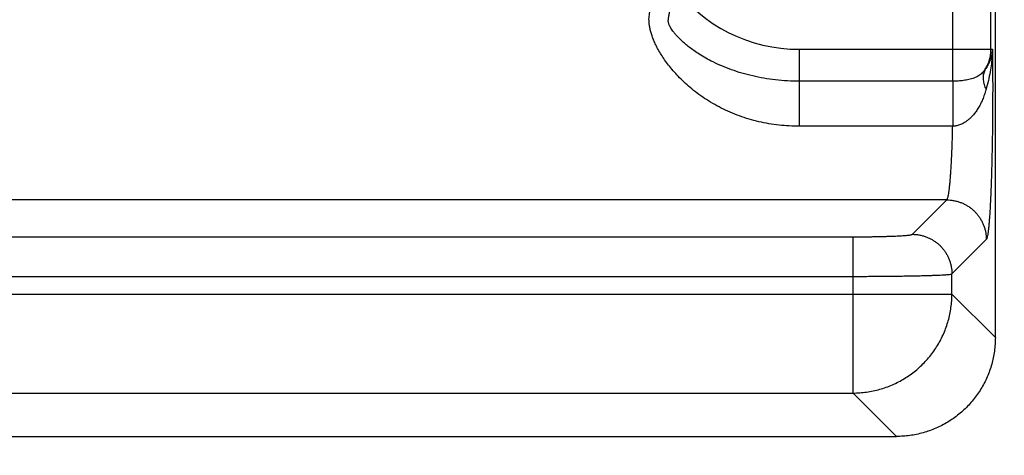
# Model space of a CAD drawing. Header units: inches. Extents: x 0 to 22, y 0 to 17.
# Tile 8 of 38: x 4.665 to 5.66, y 4.21 to 4.65. Entities that reach past the tile are written whole.
import ezdxf

# ---------------------------------------------------------------- set-up
doc = ezdxf.new("R2010")
doc.units = ezdxf.units.IN
doc.header["$LTSCALE"] = 1.21
doc.header["$MEASUREMENT"] = 0
doc.layers.get('0').update_dxf_attribs({"linetype": 'CONTINUOUS'})
doc.layers.add('DIMENSIONS', color=7, linetype='CONTINUOUS')
doc.styles.get("Standard").update_dxf_attribs({"font": 'txt', "width": 0.8})
doc.dimstyles.new('DIMSTYLE_1', dxfattribs={"dimtxt": 0.125, "dimasz": 0.18, "dimexe": 0.18, "dimexo": 0.0625, "dimgap": 0.09, "dimtad": 0, "dimtih": 1, "dimtoh": 1, "dimdec": 3, "dimzin": 4, "dimdsep": 46, "dimtxsty": 'STANDARD', "dimblk": '_FILLED', "dimblk1": '_FILLED', "dimblk2": '_FILLED', "dimcen": 0.09, "dimadec": 0, "dimazin": 0, "dimtp": 0.01, "dimtm": 0.01, "dimtfac": 1, "dimtdec": 3, "dimtofl": 0, "dimtmove": 0, "dimatfit": 3, "dimldrblk": '_FILLED', "dimfxl": 1, "dimtolj": 1, "dimtzin": 4, "dimarcsym": 0})

# ---------------------------------------------------------------- blocks, each defined once
blk = doc.blocks.new('_FILLED')
at = {"color": 0, "linetype": 'BYBLOCK'}
blk.add_solid([(0, 0), (-1, 0.1736), (-1, -0.1736)], dxfattribs=at)
blk = doc.blocks.new('*D0')
at = {"layer": 'DIMENSIONS', "color": 2, "linetype": 'CONTINUOUS'}
for p, q in [((3.95717, 5.96414), (6.52547, 5.96414)), ((6.40047, 5.96414), (6.40047, 5.22641)), ((6.40047, 4.22914), (6.40047, 4.97641)), ((5.70695, 4.22914), (6.52547, 4.22914))]:
    blk.add_line(p, q, dxfattribs=at)
at = {"layer": 'DIMENSIONS', "color": 2, "linetype": 'CONTINUOUS', "xscale": 0.18, "yscale": 0.18, "zscale": 0.18}
for p, rotation in [((6.40047, 5.96414), 90), ((6.40047, 4.22914), 270)]:
    blk.add_blockref('_FILLED', p, dxfattribs=dict(at, rotation=rotation))
at = {"layer": 'DIMENSIONS', "color": 2, "linetype": 'CONTINUOUS', "width": 0.8}
for s, p in [('[', (6.36297, 5.03891)), (']', (6.96297, 5.03891)), ('1.735', (5.73797, 5.03891)), ('44.07', (6.46297, 5.03891))]:
    blk.add_text(s, height=0.125, dxfattribs=at).set_placement(p)
blk = doc.blocks.new('*D3')
at = {"layer": 'DIMENSIONS', "color": 2, "linetype": 'CONTINUOUS'}
for p, q in [((3.91597, 5.92006), (3.91597, 3.35414)), ((5.65047, 4.18883), (5.65047, 3.35414)), ((3.91597, 3.47914), (3.55597, 3.47914)), ((5.65047, 3.47914), (6.01047, 3.47914))]:
    blk.add_line(p, q, dxfattribs=at)
at = {"layer": 'DIMENSIONS', "color": 2, "linetype": 'CONTINUOUS', "xscale": 0.18, "yscale": 0.18, "zscale": 0.18}
blk.add_blockref('_FILLED', (3.91597, 3.47914), dxfattribs=at)
at = {"layer": 'DIMENSIONS', "color": 2, "linetype": 'CONTINUOUS', "xscale": 0.18, "yscale": 0.18, "zscale": 0.18, "rotation": 180}
blk.add_blockref('_FILLED', (5.65047, 3.47914), dxfattribs=at)
at = {"layer": 'DIMENSIONS', "color": 2, "linetype": 'CONTINUOUS', "width": 0.8}
for s, p in [('[', (4.65128, 3.41664)), (']', (5.25128, 3.41664)), ('1.735', (4.02628, 3.41664)), ('44.06', (4.75128, 3.41664))]:
    blk.add_text(s, height=0.125, dxfattribs=at).set_placement(p)

msp = doc.modelspace()

# ---------------------------------------------------------------- linework, layer by layer
at = {"color": 7, "linetype": 'CONTINUOUS'}
for p, q in [((5.65047, 4.32905), (5.65047, 7.61168)), ((5.60745, 4.58799), (5.60745, 4.97029)), ((5.64599, 4.62022), (5.64599, 4.93806)), ((5.45247, 4.62022), (5.64756, 4.62022)), ((5.45247, 4.62022), (5.45247, 4.54245)), ((5.60745, 4.58799), (5.45247, 4.58799)), ((5.6074, 4.54245), (5.45247, 4.54245)), ((5.60139, 4.46805), (2.23054, 4.46805)), ((5.56665, 4.43332), (5.60139, 4.46805)), ((2.32522, 4.43081), (5.50671, 4.43081)), ((5.50671, 4.27299), (5.50671, 4.43081)), ((5.60662, 4.39335), (5.64135, 4.42809)), ((2.32522, 4.39085), (5.50671, 4.39085)), ((5.60662, 4.3729), (5.60662, 4.39335)), ((2.22532, 4.3729), (5.60662, 4.3729)), ((5.65047, 4.32905), (5.60662, 4.3729)), ((2.32522, 4.27299), (5.50671, 4.27299)), ((5.55056, 4.22914), (5.50671, 4.27299)), ((2.28137, 4.22914), (5.55056, 4.22914))]:
    msp.add_line(p, q, dxfattribs=at)
msp.add_arc((5.45247, 4.77914), 0.15892, 216.85891, 270, dxfattribs=at)
for points, knots in [([(5.32016, 4.65012), (5.32033, 4.65115), (5.32068, 4.65332), (5.32123, 4.65673), (5.32181, 4.66044), (5.32243, 4.66448), (5.3231, 4.66883), (5.32382, 4.67352), (5.32455, 4.67856), (5.32507, 4.68202), (5.32531, 4.68382)], [0, 0, 0, 0, 0.092276, 0.193352, 0.3036, 0.423267, 0.552488, 0.691498, 0.840613, 1, 1, 1, 1]), ([(5.45247, 4.54245), (5.44905, 4.54245), (5.4422, 4.54264), (5.43194, 4.54351), (5.42173, 4.54496), (5.41163, 4.547), (5.4017, 4.54962), (5.392, 4.55281), (5.38259, 4.55654), (5.37355, 4.56078), (5.36495, 4.56547), (5.35685, 4.57053), (5.3493, 4.57588), (5.34233, 4.58143), (5.33598, 4.5871), (5.33022, 4.5928), (5.32506, 4.59847), (5.32048, 4.60404), (5.31646, 4.60948), (5.31296, 4.61473), (5.30997, 4.61979), (5.30744, 4.62461), (5.30536, 4.62922), (5.30366, 4.63358), (5.30238, 4.63772), (5.30144, 4.64163), (5.30083, 4.64532), (5.30057, 4.64879), (5.30062, 4.65204), (5.30094, 4.65508), (5.30136, 4.65701), (5.30162, 4.65793)], [0, 0, 0, 0, 0.048914, 0.098043, 0.147254, 0.196426, 0.245448, 0.294196, 0.34252, 0.390223, 0.437029, 0.48266, 0.526854, 0.569383, 0.610051, 0.648722, 0.685297, 0.719714, 0.751954, 0.782038, 0.81002, 0.835976, 0.86001, 0.882274, 0.902898, 0.922034, 0.93981, 0.956349, 0.971805, 0.986311, 1, 1, 1, 1]), ([(5.45247, 4.58799), (5.44844, 4.58799), (5.44042, 4.58821), (5.42849, 4.58922), (5.41679, 4.59087), (5.40542, 4.59315), (5.39448, 4.59601), (5.38409, 4.59939), (5.37443, 4.60317), (5.36574, 4.60717), (5.35816, 4.61118), (5.35167, 4.61506), (5.34613, 4.61875), (5.34141, 4.62222), (5.33738, 4.62547), (5.33394, 4.62849), (5.33102, 4.6313), (5.32855, 4.63391), (5.32648, 4.63631), (5.32476, 4.63851), (5.32337, 4.64054), (5.32225, 4.64238), (5.32139, 4.64406), (5.32076, 4.64558), (5.32035, 4.64693), (5.32012, 4.64812), (5.32006, 4.64917), (5.32011, 4.64982), (5.32016, 4.65012)], [0, 0, 0, 0, 0.078242, 0.155939, 0.232637, 0.3079, 0.381302, 0.45235, 0.520182, 0.582716, 0.638266, 0.686909, 0.729678, 0.767451, 0.800826, 0.830343, 0.856471, 0.879594, 0.900035, 0.918062, 0.93392, 0.947833, 0.960001, 0.970553, 0.97964, 0.987441, 0.994157, 1, 1, 1, 1]), ([(5.64756, 4.62022), (5.64746, 4.61886), (5.64712, 4.61609), (5.64615, 4.61195), (5.6447, 4.60784), (5.64276, 4.60383), (5.64117, 4.60128), (5.6403, 4.60005)], [0, 0, 0, 0, 0.189273, 0.385002, 0.585969, 0.791254, 1, 1, 1, 1]), ([(5.6403, 4.60005), (5.64077, 4.6008), (5.64164, 4.60234), (5.64279, 4.60474), (5.64377, 4.6072), (5.64457, 4.60973), (5.64521, 4.61231), (5.64566, 4.61493), (5.64593, 4.61757), (5.64599, 4.61934), (5.64599, 4.62022)], [0, 0, 0, 0, 0.124983, 0.249959, 0.374938, 0.499929, 0.624939, 0.749961, 0.874984, 1, 1, 1, 1]), ([(5.64756, 4.62022), (5.64752, 4.61792), (5.6473, 4.61305), (5.64653, 4.60543), (5.64526, 4.5972), (5.64345, 4.58849), (5.64192, 4.58257), (5.64107, 4.57956)], [0, 0, 0, 0, 0.167533, 0.353691, 0.556199, 0.772567, 1, 1, 1, 1]), ([(5.64756, 4.62022), (5.64759, 4.6172), (5.64765, 4.6111), (5.64772, 4.60188), (5.64776, 4.59254), (5.64778, 4.58313), (5.64777, 4.57369), (5.64773, 4.56426), (5.64767, 4.55491), (5.64759, 4.54566), (5.64748, 4.53656), (5.64735, 4.52763), (5.64719, 4.5189), (5.64701, 4.51041), (5.64681, 4.50218), (5.64659, 4.49426), (5.64634, 4.48666), (5.64608, 4.47942), (5.6458, 4.47257), (5.64549, 4.46613), (5.64518, 4.46014), (5.64485, 4.4546), (5.6445, 4.44954), (5.64414, 4.44498), (5.64377, 4.44093), (5.64339, 4.43742), (5.64301, 4.43445), (5.64262, 4.43205), (5.64223, 4.43021), (5.64185, 4.42894), (5.64154, 4.42828), (5.64135, 4.42809)], [0, 0, 0, 0, 0.047113, 0.095072, 0.143659, 0.192636, 0.24176, 0.290785, 0.339461, 0.387554, 0.434888, 0.481316, 0.526692, 0.57087, 0.613673, 0.654926, 0.69447, 0.732147, 0.767804, 0.801307, 0.832529, 0.861366, 0.88773, 0.911532, 0.932675, 0.951059, 0.966599, 0.979248, 0.988987, 0.995852, 1, 1, 1, 1]), ([(5.6403, 4.60005), (5.63987, 4.59939), (5.63894, 4.59812), (5.63732, 4.59637), (5.63547, 4.59478), (5.63343, 4.59338), (5.6312, 4.59217), (5.62882, 4.59115), (5.62632, 4.5903), (5.62373, 4.58961), (5.62107, 4.58907), (5.61837, 4.58865), (5.61565, 4.58834), (5.61291, 4.58813), (5.61018, 4.58801), (5.60836, 4.58799), (5.60745, 4.58799)], [0, 0, 0, 0, 0.06436, 0.129626, 0.196054, 0.263872, 0.333251, 0.404213, 0.476625, 0.550208, 0.624657, 0.699634, 0.774846, 0.850133, 0.925276, 1, 1, 1, 1]), ([(5.6403, 4.60005), (5.63996, 4.59943), (5.63936, 4.59815), (5.6387, 4.59611), (5.63829, 4.59395), (5.63814, 4.5917), (5.63823, 4.58936), (5.63857, 4.58695), (5.63916, 4.5845), (5.63999, 4.58201), (5.64069, 4.58038), (5.64107, 4.57956)], [0, 0, 0, 0, 0.098734, 0.199006, 0.301698, 0.407563, 0.517205, 0.631063, 0.749419, 0.872401, 1, 1, 1, 1]), ([(5.60745, 4.58799), (5.60745, 4.58736), (5.60744, 4.58603), (5.60744, 4.58393), (5.60744, 4.58164), (5.60744, 4.57916), (5.60743, 4.57652), (5.60743, 4.57374), (5.60743, 4.57082), (5.60742, 4.56781), (5.60742, 4.5647), (5.60742, 4.56154), (5.60741, 4.55833), (5.60741, 4.55511), (5.60741, 4.55189), (5.60741, 4.54869), (5.6074, 4.54555), (5.6074, 4.54347), (5.6074, 4.54245)], [0, 0, 0, 0, 0.041458, 0.087597, 0.13809, 0.192585, 0.250698, 0.312021, 0.376123, 0.442556, 0.510851, 0.58053, 0.651102, 0.722074, 0.792945, 0.863219, 0.932402, 1, 1, 1, 1]), ([(5.64107, 4.57956), (5.64058, 4.57782), (5.63951, 4.5744), (5.63761, 4.56943), (5.63542, 4.56474), (5.63301, 4.56045), (5.63046, 4.55668), (5.62788, 4.55349), (5.62536, 4.55085), (5.62293, 4.54871), (5.62062, 4.54698), (5.61841, 4.54562), (5.61634, 4.54456), (5.61438, 4.54376), (5.61252, 4.54318), (5.61075, 4.54278), (5.60905, 4.54253), (5.60794, 4.54246), (5.6074, 4.54245)], [0, 0, 0, 0, 0.101399, 0.201515, 0.298933, 0.39209, 0.47795, 0.554662, 0.622506, 0.682694, 0.736613, 0.784864, 0.828088, 0.867375, 0.903686, 0.937513, 0.969404, 1, 1, 1, 1]), ([(5.60139, 4.46805), (5.60158, 4.4682), (5.60193, 4.46874), (5.60233, 4.4698), (5.60275, 4.47134), (5.60316, 4.47334), (5.60356, 4.4758), (5.60396, 4.47871), (5.60435, 4.48206), (5.60472, 4.48583), (5.60508, 4.49002), (5.60542, 4.49459), (5.60575, 4.49953), (5.60605, 4.50482), (5.60634, 4.51044), (5.6066, 4.51635), (5.60684, 4.52254), (5.60705, 4.52898), (5.60724, 4.53565), (5.60735, 4.54016), (5.6074, 4.54245)], [0, 0, 0, 0, 0.009554, 0.024716, 0.045894, 0.073154, 0.106456, 0.145704, 0.190764, 0.241456, 0.297563, 0.358849, 0.425069, 0.495934, 0.571117, 0.650276, 0.733083, 0.819203, 0.908293, 1, 1, 1, 1]), ([(5.60139, 4.46805), (5.60255, 4.46805), (5.60488, 4.46795), (5.60833, 4.46749), (5.61174, 4.46672), (5.61506, 4.46567), (5.61828, 4.46433), (5.62138, 4.46272), (5.62432, 4.46084), (5.62709, 4.45872), (5.62966, 4.45636), (5.63202, 4.45379), (5.63414, 4.45102), (5.63602, 4.44808), (5.63763, 4.44498), (5.63897, 4.44176), (5.64003, 4.43844), (5.64079, 4.43503), (5.64125, 4.43158), (5.64135, 4.42925), (5.64135, 4.42809)], [0, 0, 0, 0, 0.055526, 0.111062, 0.166606, 0.222158, 0.277718, 0.333283, 0.388852, 0.444425, 0.5, 0.555574, 0.611147, 0.666717, 0.722282, 0.777841, 0.833393, 0.888938, 0.944473, 1, 1, 1, 1]), ([(5.50671, 4.43081), (5.50822, 4.43081), (5.51123, 4.43082), (5.51574, 4.43084), (5.52022, 4.43088), (5.52463, 4.43093), (5.52895, 4.43099), (5.53314, 4.43108), (5.53717, 4.43117), (5.54102, 4.43128), (5.54467, 4.4314), (5.5481, 4.43153), (5.55129, 4.43167), (5.55422, 4.43183), (5.55687, 4.43199), (5.55922, 4.43216), (5.56127, 4.43233), (5.56301, 4.43252), (5.5644, 4.4327), (5.56547, 4.43289), (5.56618, 4.43307), (5.56656, 4.43322), (5.56665, 4.43332)], [0, 0, 0, 0, 0.075108, 0.150335, 0.225079, 0.298751, 0.370786, 0.440629, 0.507821, 0.572036, 0.632947, 0.690203, 0.74344, 0.792312, 0.836543, 0.875934, 0.910272, 0.939301, 0.962834, 0.980752, 0.993044, 1, 1, 1, 1]), ([(5.56665, 4.43332), (5.56782, 4.43331), (5.57014, 4.43321), (5.57359, 4.43275), (5.577, 4.43199), (5.58032, 4.43093), (5.58355, 4.42959), (5.58664, 4.42798), (5.58958, 4.4261), (5.59235, 4.42398), (5.59492, 4.42162), (5.59728, 4.41905), (5.5994, 4.41628), (5.60128, 4.41334), (5.6029, 4.41025), (5.60423, 4.40702), (5.60529, 4.4037), (5.60605, 4.40029), (5.60651, 4.39684), (5.60661, 4.39452), (5.60662, 4.39335)], [0, 0, 0, 0, 0.055526, 0.111061, 0.166605, 0.222157, 0.277716, 0.333281, 0.388851, 0.444424, 0.499998, 0.555573, 0.611146, 0.666716, 0.722281, 0.777841, 0.833393, 0.888937, 0.944473, 1, 1, 1, 1]), ([(5.50671, 4.39085), (5.50902, 4.39085), (5.51364, 4.39085), (5.52053, 4.39087), (5.52736, 4.3909), (5.53408, 4.39095), (5.54067, 4.391), (5.5471, 4.39107), (5.55333, 4.39115), (5.55933, 4.39124), (5.56508, 4.39134), (5.57055, 4.39145), (5.57571, 4.39157), (5.58055, 4.3917), (5.58503, 4.39184), (5.58913, 4.39198), (5.59285, 4.39213), (5.59614, 4.39229), (5.59901, 4.39246), (5.60143, 4.39262), (5.60339, 4.39279), (5.6049, 4.39296), (5.60592, 4.39313), (5.60645, 4.39326), (5.60662, 4.39335)], [0, 0, 0, 0, 0.069373, 0.138427, 0.206803, 0.274161, 0.340179, 0.404542, 0.466944, 0.527088, 0.584688, 0.639474, 0.691194, 0.739616, 0.784518, 0.825681, 0.862893, 0.89596, 0.924718, 0.949026, 0.968771, 0.983867, 0.994265, 1, 1, 1, 1]), ([(5.50671, 4.27299), (5.50899, 4.273), (5.51353, 4.27316), (5.52032, 4.27387), (5.52705, 4.27504), (5.53368, 4.27667), (5.54018, 4.27875), (5.54653, 4.28126), (5.5527, 4.2842), (5.55864, 4.28756), (5.56435, 4.29131), (5.56979, 4.29544), (5.57494, 4.29994), (5.57976, 4.30477), (5.58425, 4.30992), (5.58837, 4.31536), (5.59212, 4.32107), (5.59546, 4.32703), (5.5984, 4.33319), (5.6009, 4.33955), (5.60297, 4.34605), (5.60459, 4.35266), (5.60575, 4.35936), (5.60645, 4.36611), (5.60661, 4.37064), (5.60662, 4.3729)], [0, 0, 0, 0, 0.043491, 0.086989, 0.130493, 0.174003, 0.217516, 0.261034, 0.304554, 0.348076, 0.391601, 0.435131, 0.478667, 0.522198, 0.56572, 0.609231, 0.652734, 0.69624, 0.739776, 0.783318, 0.826805, 0.870204, 0.913512, 0.956758, 1, 1, 1, 1]), ([(5.65047, 4.32905), (5.65047, 4.32677), (5.65031, 4.32221), (5.64961, 4.31542), (5.64845, 4.30868), (5.64684, 4.30205), (5.64477, 4.29554), (5.64227, 4.28919), (5.63934, 4.28302), (5.63599, 4.27707), (5.63225, 4.27137), (5.62813, 4.26593), (5.62364, 4.26079), (5.61882, 4.25596), (5.61368, 4.25148), (5.60824, 4.24736), (5.60253, 4.24362), (5.59659, 4.24027), (5.59042, 4.23734), (5.58407, 4.23484), (5.57756, 4.23277), (5.57093, 4.23116), (5.56419, 4.22999), (5.55739, 4.2293), (5.55284, 4.22914), (5.55056, 4.22914)], [0, 0, 0, 0, 0.043506, 0.087064, 0.130573, 0.174019, 0.217535, 0.261035, 0.304448, 0.347921, 0.391409, 0.434818, 0.478256, 0.521744, 0.565182, 0.608591, 0.652079, 0.695552, 0.738965, 0.782465, 0.825981, 0.869427, 0.912936, 0.956494, 1, 1, 1, 1])]:
    msp.add_open_spline(points, degree=3, knots=knots, dxfattribs=at)

# ---------------------------------------------------------------- dimensions: what is measured, and where the dimension line sits
at = {"layer": 'DIMENSIONS', "color": 2, "linetype": 'CONTINUOUS'}
for base, p1, p2, angle, picture, middle in [((6.40047, 5.96414), (5.70695, 4.22914), (3.95717, 5.96414), 90, '*D0', (6.40047, 5.10141)), ((3.9159680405, 3.4791406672), (5.6504680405, 4.1888274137), (3.9159680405, 5.9200608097), 180, '*D3', (4.6887776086, 3.4791406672))]:
    dim = msp.add_linear_dim(base=base, p1=p1, p2=p2, angle=angle, dimstyle='DIMSTYLE_1', dxfattribs=at)
    dim.commit()
    dim.dimension.update_dxf_attribs({"geometry": picture, "text_midpoint": middle, "dimtype": 160})

doc.saveas('drawing.dxf')
